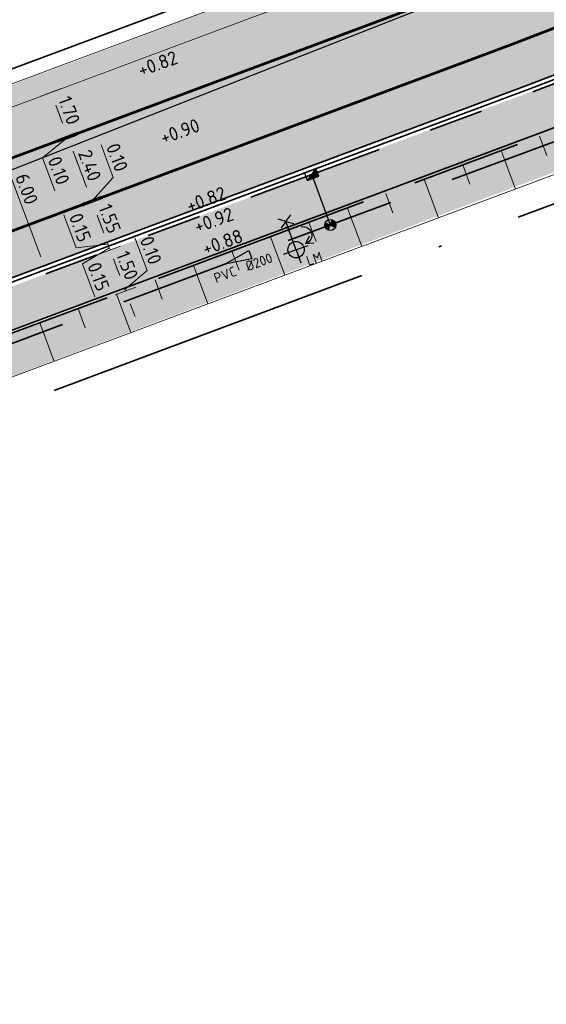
# Model space of a CAD drawing. Header units: metres. Extents: x 132493 to 134960, y 502695 to 503907.
# Tile 62 of 144: x 133198 to 133217, y 503046 to 503082. Entities that reach past the tile are written whole.
import ezdxf
from ezdxf.enums import TextEntityAlignment as Align

# ---------------------------------------------------------------- set-up
doc = ezdxf.new("R2010")
doc.units = ezdxf.units.M
for name, pattern in [('RI-HWA_KOLKAANSLUITING', [4.3, 2.5, -1.8]), ('RI-HWA_PVC', [6.4, 4, -2.4]), ('VH-OPSLUITBAND_100X200', [16, 8, -2, 4, -2]), ('VH-TROTTOIRBAND_130-150', [15, 5, -2, 2, -2, 2, -2]), ('VW-1-1_STREEP', [2, 1, -1]), ('XX-PROJECTGRENS', [18, 12, -3, 0, -3])]:
    doc.linetypes.add(name, pattern=pattern)
doc.layers.get('Defpoints').update_dxf_attribs({"color": 3})
for name, color, linetype, lineweight, plot in [('ARC-hoev-btt-300x300x45-grijs-nieuw', 8, 'Continuous', 18, False), ('ARC-hoev-fietsstrook-plateau-drempel-afalt rood', 241, 'Continuous', 18, False), ('ARC-hoev-gras zaaien', 73, 'Continuous', 35, False), ('ARC-hoev-nieuw-asfalt-streetprint', 215, 'Continuous', 35, False)]:
    doc.layers.add(name, color=color, linetype=linetype, lineweight=lineweight, plot=plot)
for name, color, linetype, lineweight in [('B01-WE-IE-MEUBILAIR_WEGMEUBILAIR-S', 10, 'Continuous', 25), ('N-WE-GW-GRONDWERKLIJN_TEEN-G', 3, 'Continuous', 20), ('N-WE-GW-TALUDARCERING-S', 252, 'Continuous', 25), ('N-WE-GW-TALUDARCERING_KORT-G', 252, 'Continuous', 20), ('N-WE-GW-TALUDARCERING_LANG-G', 252, 'Continuous', 18), ('N-WE-IE-MEUBILAIR_WEGMEUBILAIR-S', 7, 'Continuous', 25), ('N-WE-KG-GRENS_WERKGRENS-G', 5, 'XX-PROJECTGRENS', 35), ('N-WE-RI-HWA_HULPSTUK-S', 150, 'Continuous', 25), ('N-WE-RI-HWA_KOLKAANSLUITING_PVC_125-G', 160, 'RI-HWA_KOLKAANSLUITING', 25), ('N-WE-RI-HWA_STROOMRICHTING-S', 150, 'Continuous', 25), ('N-WE-RI-HWA_TRANSPORTLEIDING_PVC_200-G', 150, 'RI-HWA_PVC', 35), ('N-WE-RI-KOLK-S', 150, 'Continuous', 25), ('N-WE-VH-GOOT_TEGEL-G', 170, 'Continuous', 35), ('N-WE-VH-KANTOPSLUITING_OPSLUITBAND_100X200-G', 150, 'VH-OPSLUITBAND_100X200', 35), ('N-WE-VH-KANTOPSLUITING_TROTTOIRBAND_130 150-G', 210, 'VH-TROTTOIRBAND_130-150', 35), ('N-WE-VH-KANTOPSLUITING_VOORKANTBAND-G', 7, 'Continuous', 35), ('N-WE-VH-KANTVERHARDING-G', 2, 'Continuous', 18), ('N-WE-VW-MARKERING_LANGS_STREEP_11_010-G', 7, 'VW-1-1_STREEP', 13), ('X-XX-AL-DETAIL1-M', 7, 'Continuous', 18), ('X-XX-AL-DETAIL1-T25', 7, 'Continuous', 25)]:
    doc.layers.add(name, color=color, linetype=linetype, lineweight=lineweight)
doc.styles.add('NLCS-ISO', font='NLCS-ISO.ttf')
doc.styles.add('NLCS-ISO-M200-T25', font='NLCS-ISO.ttf', dxfattribs={"height": 0.5})
doc.dimstyles.new('NLCS-M200-T25-PIJL_L2_H1', dxfattribs={"dimscale": 0.2, "dimtxt": 2.5, "dimasz": 2.5, "dimexe": 2, "dimexo": 2, "dimgap": 0.7, "dimtad": 1, "dimzin": 0, "dimdsep": 46, "dimtxsty": 'NLCS-ISO-M200-T25', "dimcen": 0, "dimdle": 2, "dimclrd": 256, "dimclre": 256, "dimclrt": 256, "dimadec": 1, "dimazin": 0, "dimtfac": 1, "dimtdec": 3, "dimtofl": 0, "dimtmove": 0, "dimatfit": 3, "dimfxl": 2, "dimfxlon": 1, "dimtfillclr": 256, "dimtolj": 1, "dimtzin": 0, "dimlwd": -1, "dimlwe": -1, "dimarcsym": 0})

# ---------------------------------------------------------------- blocks, each defined once
blk = doc.blocks.new('*D247')
at = {"layer": 'Defpoints', "color": 0, "transparency": 16777216}
for p in [(133198.209, 503078.942), (133196.366, 503078.251), (133198.869, 503072.783)]:
    blk.add_point(p, dxfattribs=at)
at = {"layer": 'X-XX-AL-DETAIL1-M', "transparency": 16777216}
for p, q in [((133196.74, 503078.391), (133195.991, 503078.111)), ((133198.294, 503073.102), (133196.541, 503077.783)), ((133198.495, 503072.643), (133198.095, 503072.493))]:
    blk.add_line(p, q, dxfattribs=at)
for points in [[(133196.619, 503077.812), (133196.463, 503077.754), (133196.366, 503078.251)], [(133198.372, 503073.131), (133198.216, 503073.073), (133198.47, 503072.634)]]:
    blk.add_solid(points, dxfattribs=at)
at = {"layer": 'X-XX-AL-DETAIL1-M', "transparency": 16777216, "insert": (133197.783, 503075.579), "char_height": 0.5, "attachment_point": 5, "rotation": 290.5355, "style": 'NLCS-ISO-M200-T25'}
blk.add_mtext('\\A1;6.00', dxfattribs=at)
blk = doc.blocks.new('*D246')
at = {"layer": 'Defpoints', "color": 0, "transparency": 16777216}
for p in [(133199.302, 503077.427), (133199.97, 503077.677), (133201.541, 503075.702)]:
    blk.add_point(p, dxfattribs=at)
at = {"layer": 'X-XX-AL-DETAIL1-M', "transparency": 16777216}
for p, q in [((133199.595, 503077.537), (133198.927, 503077.286)), ((133199.969, 503075.647), (133199.477, 503076.958)), ((133200.519, 503075.319), (133199.77, 503075.038))]:
    blk.add_line(p, q, dxfattribs=at)
for points in [[(133199.555, 503076.988), (133199.399, 503076.929), (133199.302, 503077.427)], [(133200.047, 503075.676), (133199.891, 503075.618), (133200.144, 503075.179)]]:
    blk.add_solid(points, dxfattribs=at)
at = {"layer": 'X-XX-AL-DETAIL1-M', "transparency": 16777216, "insert": (133200.088, 503076.44), "char_height": 0.5, "attachment_point": 5, "rotation": 290.5487, "style": 'NLCS-ISO-M200-T25'}
blk.add_mtext('\\A1;2.40', dxfattribs=at)
blk = doc.blocks.new('*D248')
at = {"layer": 'Defpoints', "color": 0, "transparency": 16777216}
for p in [(133199.904, 503077.761), (133199.266, 503077.522), (133200.017, 503077.694)]:
    blk.add_point(p, dxfattribs=at)
at = {"layer": 'X-XX-AL-DETAIL1-M', "transparency": 16777216}
for p, q in [((133199.091, 503077.99), (133198.915, 503078.458)), ((133199.284, 503077.474), (133198.363, 503076.715)), ((133199.529, 503077.62), (133198.891, 503077.381)), ((133199.642, 503077.554), (133198.927, 503077.286)), ((133199.302, 503077.426), (133199.266, 503077.522)), ((133198.363, 503076.715), (133198.812, 503075.516)), ((133199.477, 503076.958), (133199.653, 503076.49))]:
    blk.add_line(p, q, dxfattribs=at)
for points in [[(133199.169, 503078.019), (133199.013, 503077.961), (133199.266, 503077.522)], [(133199.555, 503076.987), (133199.399, 503076.929), (133199.302, 503077.426)]]:
    blk.add_solid(points, dxfattribs=at)
at = {"layer": 'X-XX-AL-DETAIL1-M', "transparency": 16777216, "insert": (133198.953, 503076.253), "char_height": 0.5, "attachment_point": 5, "rotation": 290.5487, "style": 'NLCS-ISO-M200-T25'}
blk.add_mtext('\\A1;0.10', dxfattribs=at)
blk = doc.blocks.new('*D249')
at = {"layer": 'Defpoints', "color": 0, "transparency": 16777216}
for p in [(133201.577, 503075.612), (133200.811, 503075.432), (133200.143, 503075.181)]:
    blk.add_point(p, dxfattribs=at)
at = {"layer": 'X-XX-AL-DETAIL1-M', "transparency": 16777216}
for p, q in [((133200.946, 503075.998), (133200.496, 503077.196)), ((133199.968, 503075.65), (133199.792, 503076.118)), ((133200.161, 503075.135), (133200.946, 503075.998)), ((133200.436, 503075.291), (133199.769, 503075.041)), ((133200.553, 503075.228), (133199.804, 503074.947)), ((133200.178, 503075.088), (133200.143, 503075.181)), ((133200.354, 503074.62), (133200.529, 503074.151))]:
    blk.add_line(p, q, dxfattribs=at)
for points in [[(133200.046, 503075.679), (133199.89, 503075.62), (133200.143, 503075.181)], [(133200.432, 503074.649), (133200.276, 503074.59), (133200.178, 503075.088)]]:
    blk.add_solid(points, dxfattribs=at)
at = {"layer": 'X-XX-AL-DETAIL1-M', "transparency": 16777216, "insert": (133201.086, 503076.734), "char_height": 0.5, "attachment_point": 5, "rotation": 290.5487, "style": 'NLCS-ISO-M200-T25'}
blk.add_mtext('\\A1;0.10', dxfattribs=at)
blk = doc.blocks.new('*D250')
at = {"layer": 'Defpoints', "color": 0, "transparency": 16777216}
for p in [(133199.504, 503079.425), (133198.67, 503079.112), (133200.157, 503077.855)]:
    blk.add_point(p, dxfattribs=at)
at = {"layer": 'X-XX-AL-DETAIL1-M', "transparency": 16777216}
for p, q in [((133199.044, 503079.253), (133198.295, 503078.972)), ((133199.091, 503077.99), (133198.845, 503078.644)), ((133199.641, 503077.662), (133198.892, 503077.381))]:
    blk.add_line(p, q, dxfattribs=at)
for points in [[(133198.923, 503078.673), (133198.767, 503078.615), (133198.67, 503079.112)], [(133199.169, 503078.019), (133199.013, 503077.96), (133199.266, 503077.521)]]:
    blk.add_solid(points, dxfattribs=at)
at = {"layer": 'X-XX-AL-DETAIL1-M', "transparency": 16777216, "insert": (133199.333, 503078.454), "char_height": 0.5, "attachment_point": 5, "rotation": 290.5487, "style": 'NLCS-ISO-M200-T25'}
blk.add_mtext('\\A1;1.70', dxfattribs=at)
blk = doc.blocks.new('*D251')
at = {"layer": 'Defpoints', "color": 0, "transparency": 16777216}
for p in [(133201.013, 503075.401), (133200.178, 503075.088), (133202.122, 503074.158)]:
    blk.add_point(p, dxfattribs=at)
at = {"layer": 'X-XX-AL-DETAIL1-M', "transparency": 16777216}
for p, q in [((133200.553, 503075.228), (133199.804, 503074.947)), ((133200.548, 503074.102), (133200.354, 503074.62)), ((133201.098, 503073.774), (133200.349, 503073.494))]:
    blk.add_line(p, q, dxfattribs=at)
for points in [[(133200.432, 503074.649), (133200.276, 503074.59), (133200.178, 503075.088)], [(133200.626, 503074.131), (133200.47, 503074.073), (133200.723, 503073.634)]]:
    blk.add_solid(points, dxfattribs=at)
at = {"layer": 'X-XX-AL-DETAIL1-M', "transparency": 16777216, "insert": (133200.816, 503074.498), "char_height": 0.5, "attachment_point": 5, "rotation": 290.5487, "style": 'NLCS-ISO-M200-T25'}
blk.add_mtext('\\A1;1.55', dxfattribs=at)
blk = doc.blocks.new('*D252')
at = {"layer": 'Defpoints', "color": 0, "transparency": 16777216}
for p in [(133202.62, 503074.186), (133202.264, 503073.891), (133200.776, 503073.495)]:
    blk.add_point(p, dxfattribs=at)
at = {"layer": 'X-XX-AL-DETAIL1-M', "transparency": 16777216}
for p, q in [((133200.601, 503073.963), (133200.425, 503074.431)), ((133200.802, 503073.424), (133199.816, 503072.839)), ((133201.15, 503073.635), (133200.401, 503073.355)), ((133201.203, 503073.494), (133200.454, 503073.213)), ((133200.829, 503073.353), (133200.776, 503073.495)), ((133199.816, 503072.839), (133200.265, 503071.641)), ((133201.004, 503072.885), (133201.18, 503072.417))]:
    blk.add_line(p, q, dxfattribs=at)
for points in [[(133200.679, 503073.992), (133200.522, 503073.934), (133200.776, 503073.495)], [(133201.082, 503072.914), (133200.926, 503072.856), (133200.829, 503073.353)]]:
    blk.add_solid(points, dxfattribs=at)
at = {"layer": 'X-XX-AL-DETAIL1-M', "transparency": 16777216, "insert": (133200.405, 503072.377), "char_height": 0.5, "attachment_point": 5, "rotation": 290.5355, "style": 'NLCS-ISO-M200-T25'}
blk.add_mtext('\\A1;0.15', dxfattribs=at)
blk = doc.blocks.new('*D253')
at = {"layer": 'Defpoints', "color": 0, "transparency": 16777216}
for p in [(133202.673, 503074.044), (133200.828, 503073.353), (133203.424, 503072.723)]:
    blk.add_point(p, dxfattribs=at)
at = {"layer": 'X-XX-AL-DETAIL1-M', "transparency": 16777216}
for p, q in [((133201.203, 503073.493), (133200.454, 503073.212)), ((133201.179, 503072.416), (133201.004, 503072.884)), ((133201.729, 503072.088), (133200.98, 503071.807))]:
    blk.add_line(p, q, dxfattribs=at)
for points in [[(133201.082, 503072.914), (133200.926, 503072.855), (133200.828, 503073.353)], [(133201.257, 503072.445), (133201.101, 503072.387), (133201.354, 503071.948)]]:
    blk.add_solid(points, dxfattribs=at)
at = {"layer": 'X-XX-AL-DETAIL1-M', "transparency": 16777216, "insert": (133201.457, 503072.787), "char_height": 0.5, "attachment_point": 5, "rotation": 290.5355, "style": 'NLCS-ISO-M200-T25'}
blk.add_mtext('\\A1;1.50', dxfattribs=at)
blk = doc.blocks.new('N-SIE-WEG_LICHTMAST_1UITHOUDER-SO')
h = blk.add_hatch(color=256)
edge = h.paths.add_edge_path()
edge.add_arc((0, 0), 1.5, 0, 360)
for p, q in [((0, -2.42), (0, 2.33)), ((-5.5, 0), (-6.34, 1.24)), ((-5.5, 0), (-6.34, -1.24)), ((-5.5, 0), (-4.66, 1.24)), ((-1.5, 0), (-5.5, 0)), ((-5.5, 0), (-4.66, -1.24)), ((0, 0), (-1.49, 0)), ((0, 0), (2.52, 0))]:
    blk.add_line(p, q)
blk.add_circle((0, 0), 1.5)
at = {"style": 'NLCS-ISO'}
blk.add_attdef('TYPE', text='', height=1.8, dxfattribs=at).set_placement((0, 2.33), align=Align.BOTTOM_CENTER)
blk = doc.blocks.new('*D361')
at = {"layer": 'Defpoints', "color": 0, "transparency": 16777216}
for p in [(133202.568, 503074.325), (133202.212, 503074.031), (133200.724, 503073.635)]:
    blk.add_point(p, dxfattribs=at)
at = {"layer": 'X-XX-AL-DETAIL1-M', "transparency": 16777216}
for p, q in [((133199.593, 503073.435), (133199.144, 503074.633)), ((133200.548, 503074.103), (133200.373, 503074.571)), ((133201.098, 503073.775), (133200.349, 503073.494)), ((133200.75, 503073.564), (133199.593, 503073.435)), ((133201.151, 503073.633), (133200.402, 503073.353)), ((133200.777, 503073.493), (133200.724, 503073.635)), ((133200.952, 503073.025), (133201.128, 503072.557))]:
    blk.add_line(p, q, dxfattribs=at)
for points in [[(133200.626, 503074.132), (133200.47, 503074.074), (133200.724, 503073.635)], [(133201.03, 503073.054), (133200.874, 503072.996), (133200.777, 503073.493)]]:
    blk.add_solid(points, dxfattribs=at)
at = {"layer": 'X-XX-AL-DETAIL1-M', "transparency": 16777216, "insert": (133199.734, 503074.171), "char_height": 0.5, "attachment_point": 5, "rotation": 290.5355, "style": 'NLCS-ISO-M200-T25'}
blk.add_mtext('\\A1;0.15', dxfattribs=at)
blk = doc.blocks.new('*D362')
at = {"layer": 'Defpoints', "color": 0, "transparency": 16777216}
for p in [(133202.789, 503072.379), (133201.355, 503071.948), (133202.022, 503072.198)]:
    blk.add_point(p, dxfattribs=at)
at = {"layer": 'X-XX-AL-DETAIL1-M', "transparency": 16777216}
for p, q in [((133202.177, 503072.602), (133201.728, 503073.8)), ((133201.179, 503072.416), (133201.004, 503072.884)), ((133201.372, 503071.901), (133202.177, 503072.602)), ((133201.647, 503072.058), (133200.98, 503071.807)), ((133201.764, 503071.995), (133201.015, 503071.714)), ((133201.39, 503071.854), (133201.355, 503071.948)), ((133201.565, 503071.386), (133201.741, 503070.918))]:
    blk.add_line(p, q, dxfattribs=at)
for points in [[(133201.257, 503072.445), (133201.101, 503072.387), (133201.355, 503071.948)], [(133201.643, 503071.415), (133201.487, 503071.357), (133201.39, 503071.854)]]:
    blk.add_solid(points, dxfattribs=at)
at = {"layer": 'X-XX-AL-DETAIL1-M', "transparency": 16777216, "insert": (133202.318, 503073.338), "char_height": 0.5, "attachment_point": 5, "rotation": 290.5487, "style": 'NLCS-ISO-M200-T25'}
blk.add_mtext('\\A1;0.10', dxfattribs=at)
blk = doc.blocks.new('N-SRI-KOLK_TROTTOIR-SO')
blk.add_hatch(color=256).paths.add_polyline_path([(1.125, 1.5), (-1.125, 1.5), (-1.125, 0)])
blk.add_line((-1.125, 0), (1.125, 1.5))
at = {"flags": 128}
blk.add_lwpolyline([(-1.125, 0), (1.125, 0), (1.125, 1.5), (-1.125, 1.5)], close=True, dxfattribs=at)
blk = doc.blocks.new('*U370')
at = {"ltscale": 0.1}
blk.add_hatch(color=256, dxfattribs=at).paths.add_polyline_path([(-2.5, 0), (2.5, 0.83), (2.5, -0.83)])
at = {"ltscale": 0.1, "flags": 128}
blk.add_lwpolyline([(-2.5, 0), (2.5, 0.83), (2.5, -0.83)], close=True, dxfattribs=at)
at = {"ltscale": 0.1, "style": 'NLCS-ISO'}
for tag, p in [('MAT', (-1, 0.5)), ('BOBL', (-106.36, -3.24))]:
    blk.add_attdef(tag, text='', height=1.8, dxfattribs=at).set_placement(p, align=Align.BOTTOM_RIGHT)
for tag, p in [('DIA', (1, 0.5)), ('BOBR', (104.27, -3.24))]:
    blk.add_attdef(tag, text='', height=1.8, dxfattribs=at).set_placement(p, align=Align.BOTTOM_LEFT)
blk.add_attdef('JVA', text='', height=1.8, dxfattribs=at).set_placement((0, -1), align=Align.TOP_CENTER)
blk = doc.blocks.new('*U377')
at = {"layer": 'N-WE-GW-TALUDARCERING_KORT-G'}
for p, q in [((133216.523, 503077.508), (133216.786, 503076.806)), ((133213.713, 503076.459), (133213.975, 503075.756)), ((133210.902, 503075.409), (133211.165, 503074.707)), ((133208.092, 503074.36), (133208.354, 503073.657)), ((133205.282, 503073.31), (133205.544, 503072.607)), ((133202.471, 503072.26), (133202.734, 503071.558)), ((133199.661, 503071.211), (133199.923, 503070.508))]:
    blk.add_line(p, q, dxfattribs=at)
at = {"layer": 'N-WE-GW-TALUDARCERING_LANG-G'}
for p, q in [((133215.118, 503076.984), (133215.643, 503075.578)), ((133212.308, 503075.934), (133212.832, 503074.529)), ((133209.497, 503074.884), (133210.022, 503073.479)), ((133206.687, 503073.835), (133207.212, 503072.43)), ((133203.876, 503072.785), (133204.401, 503071.38)), ((133201.066, 503071.736), (133201.591, 503070.33)), ((133198.256, 503070.686), (133198.78, 503069.281))]:
    blk.add_line(p, q, dxfattribs=at)
blk = doc.blocks.new('SRI-HULP_INLAAT_125MM-SO')
h = blk.add_hatch(color=256)
h.dxf.hatch_style = 1
h.paths.add_polyline_path([(-0.71, 0.71, 0.198912), (-1, 0, 0.198912), (-0.71, -0.71), (0, 0)])
h = blk.add_hatch(color=256)
h.dxf.hatch_style = 1
h.paths.add_polyline_path([(1, 0, 0.198912), (0.71, 0.71), (0, 0), (0.71, -0.71, 0.198912)])
for p, q in [((-0.71, 0.71), (0.71, -0.71)), ((-0.71, -0.71), (0.71, 0.71))]:
    blk.add_line(p, q)
blk.add_circle((0, 0), 1)

msp = doc.modelspace()

# ---------------------------------------------------------------- hatches: boundary and pattern name
at = {"layer": 'ARC-hoev-btt-300x300x45-grijs-nieuw', "transparency": 33554687}
h = msp.add_hatch(color=256, dxfattribs=at)
h.dxf.hatch_style = 1
edge = h.paths.add_edge_path()
edge.add_line((133135.251, 503049.167), (133157.224, 503057.07))
edge.add_line((133157.224, 503057.07), (133167.029, 503060.773))
edge.add_line((133167.029, 503060.773), (133183.833, 503067.008))
edge.add_line((133183.833, 503067.008), (133199.119, 503072.717))
edge.add_line((133199.119, 503072.717), (133219.82, 503080.49))
edge.add_line((133219.82, 503080.49), (133235.673, 503086.597))
edge.add_line((133235.673, 503086.597), (133255.126, 503094.092))
edge.add_line((133255.126, 503094.092), (133261.306, 503096.626))
edge.add_line((133261.306, 503096.626), (133294.331, 503110.147))
edge.add_arc((133297.303, 503102.881), 7.85, 76.2325, 112.2422, ccw=False)
edge.add_line((133299.171, 503110.506), (133262.278, 503095.404))
edge.add_line((133262.278, 503095.404), (133255.68, 503092.698))
edge.add_line((133255.68, 503092.698), (133236.216, 503085.199))
edge.add_line((133236.216, 503085.199), (133219.434, 503078.734))
edge.add_line((133219.434, 503078.734), (133199.681, 503071.325))
edge.add_line((133199.681, 503071.325), (133185.154, 503065.9))
edge.add_line((133185.154, 503065.9), (133172.863, 503061.31))
edge.add_line((133172.863, 503061.31), (133157.238, 503055.474))
edge.add_line((133157.238, 503055.474), (133135.759, 503047.756))
edge.add_line((133135.759, 503047.756), (133135.251, 503049.167))
at = {"layer": 'ARC-hoev-fietsstrook-plateau-drempel-afalt rood', "transparency": 33554661}
h = msp.add_hatch(color=256, dxfattribs=at)
h.dxf.hatch_style = 1
edge = h.paths.add_edge_path()
edge.add_arc((133149.078, 503000.87), 56.258, 110.1159, 133.7513)
edge.add_line((133110.173, 503041.508), (133111.41, 503040.27))
edge.add_arc((133149.082, 503000.861), 54.517, 110.1772, 133.7093, ccw=False)
edge.add_line((133130.277, 503052.033), (133150.524, 503059.265))
edge.add_line((133150.524, 503059.265), (133182.591, 503071.241))
edge.add_line((133182.591, 503071.241), (133214.659, 503083.217))
edge.add_line((133214.659, 503083.217), (133253.5, 503098.18))
edge.add_line((133253.5, 503098.18), (133272.027, 503105.779))
edge.add_line((133272.027, 503105.779), (133307.022, 503120.091))
edge.add_line((133307.022, 503120.091), (133329.355, 503129.36))
edge.add_arc((133660.936, 502370.914), 827.76, 112.28968, 113.614237, ccw=False)
edge.add_line((133346.975, 503136.822), (133346.31, 503138.441))
edge.add_arc((133702.019, 502272.149), 936.478, 112.32356, 113.546479)
edge.add_line((133327.902, 503130.652), (133306.353, 503121.708))
edge.add_line((133306.353, 503121.708), (133271.417, 503107.424))
edge.add_line((133271.417, 503107.424), (133252.853, 503099.807))
edge.add_line((133252.853, 503099.807), (133243.666, 503096.267))
edge.add_line((133243.666, 503096.267), (133214.038, 503084.853))
edge.add_line((133214.038, 503084.853), (133182.673, 503073.096))
edge.add_line((133182.673, 503073.096), (133149.925, 503060.909))
edge.add_line((133149.925, 503060.909), (133129.729, 503053.696))
h = msp.add_hatch(color=256, dxfattribs=at)
h.dxf.hatch_style = 1
edge = h.paths.add_edge_path()
edge.add_arc((133149.174, 503000.711), 52.191, 110.2362, 133.6079)
edge.add_line((133113.177, 503038.501), (133114.414, 503037.263))
edge.add_arc((133149.095, 503000.836), 50.296, 110.2267, 133.5937, ccw=False)
edge.add_line((133131.705, 503048.03), (133135.106, 503049.274))
edge.add_line((133135.106, 503049.274), (133135.054, 503049.415))
edge.add_line((133135.054, 503049.415), (133151.928, 503055.413))
edge.add_line((133151.928, 503055.413), (133184.021, 503067.398))
edge.add_line((133184.021, 503067.398), (133216.113, 503079.383))
edge.add_line((133216.113, 503079.383), (133230.13, 503084.783))
edge.add_line((133230.13, 503084.783), (133248.504, 503091.862))
edge.add_line((133248.504, 503091.862), (133255.015, 503094.37))
edge.add_line((133255.015, 503094.37), (133263.815, 503097.98))
edge.add_line((133263.815, 503097.98), (133273.58, 503101.985))
edge.add_line((133273.58, 503101.985), (133294.218, 503110.425))
edge.add_line((133294.218, 503110.425), (133308.647, 503116.163))
edge.add_line((133308.647, 503116.163), (133321.189, 503121.356))
edge.add_arc((133325.736, 503114.592), 8.15, 112.5553, 123.9123, ccw=False)
edge.add_line((133322.61, 503122.119), (133339.516, 503129.327))
edge.add_line((133339.516, 503129.327), (133348.534, 503133.03))
edge.add_line((133348.534, 503133.03), (133347.926, 503134.51))
edge.add_line((133347.926, 503134.51), (133338.932, 503130.761))
edge.add_line((133338.932, 503130.761), (133324.725, 503124.73))
edge.add_line((133324.725, 503124.73), (133307.975, 503117.821))
edge.add_line((133307.975, 503117.821), (133290.987, 503110.832))
edge.add_line((133290.987, 503110.832), (133272.974, 503103.466))
edge.add_line((133272.974, 503103.466), (133263.699, 503099.661))
edge.add_line((133263.699, 503099.661), (133254.424, 503095.857))
edge.add_line((133254.424, 503095.857), (133234.985, 503088.368))
edge.add_line((133234.985, 503088.368), (133227.512, 503085.489))
edge.add_line((133227.512, 503085.489), (133215.546, 503080.879))
edge.add_line((133215.546, 503080.879), (133183.463, 503068.898))
edge.add_line((133183.463, 503068.898), (133151.38, 503056.916))
edge.add_line((133151.38, 503056.916), (133131.122, 503049.68))
at = {"layer": 'ARC-hoev-gras zaaien', "transparency": 33554623}
h = msp.add_hatch(color=256, dxfattribs=at)
h.dxf.hatch_style = 1
edge = h.paths.add_edge_path()
edge.add_line((133044.309, 503023.381), (133040.615, 503022.372))
edge.add_line((133040.615, 503022.372), (132963.333, 502994.968))
edge.add_line((132963.333, 502994.968), (132943.131, 502987.701))
edge.add_line((132943.131, 502987.701), (132911.739, 502976.137))
edge.add_line((132911.739, 502976.137), (132911.461, 502976.894))
edge.add_line((132911.461, 502976.894), (132942.521, 502988.329))
edge.add_line((132942.521, 502988.329), (132970.625, 502998.407))
edge.add_line((132970.625, 502998.407), (133038.368, 503022.472))
edge.add_line((133038.368, 503022.472), (133038.106, 503023.225))
edge.add_line((133038.106, 503023.225), (133047.748, 503026.616))
edge.add_line((133047.748, 503026.616), (133047.989, 503025.936))
edge.add_line((133047.989, 503025.936), (133127.687, 503053.755))
edge.add_line((133127.687, 503053.755), (133134.899, 503056.438))
edge.add_line((133134.899, 503056.438), (133149.651, 503061.661))
edge.add_line((133149.651, 503061.661), (133181.947, 503073.722))
edge.add_line((133181.947, 503073.722), (133199.63, 503080.276))
edge.add_line((133199.63, 503080.276), (133213.754, 503085.601))
edge.add_line((133213.754, 503085.601), (133233.156, 503093.076))
edge.add_line((133233.156, 503093.076), (133252.557, 503100.55))
edge.add_line((133252.557, 503100.55), (133257.934, 503102.755))
edge.add_line((133257.934, 503102.755), (133289.068, 503115.503))
edge.add_line((133289.068, 503115.503), (133322.795, 503129.396))
edge.add_line((133322.795, 503129.396), (133334.457, 503134.354))
edge.add_line((133334.457, 503134.354), (133353.994, 503142.447))
edge.add_arc((133874.079, 501859.396), 1384.453, 110.685494, 112.065176, ccw=False)
edge.add_arc((133543.44, 502717.163), 465.231, 107.2339, 109.90622, ccw=False)
edge.add_line((133405.604, 503161.507), (133415.873, 503164.493))
edge.add_line((133415.873, 503164.493), (133424.367, 503166.632))
edge.add_arc((133423.248, 503166.689), 1.12, 293.158, 357.0847, ccw=False)
edge.add_line((133423.689, 503165.66), (133416.135, 503163.735))
edge.add_line((133416.135, 503163.735), (133405.842, 503160.744))
edge.add_arc((133727.946, 502167.954), 1043.735, 107.975293, 109.164059)
edge.add_arc((133874.079, 501859.396), 1383.653, 110.68572, 112.049064)
edge.add_line((133354.655, 503141.852), (133335.046, 503133.749))
edge.add_line((133335.046, 503133.749), (133323.1, 503128.657))
edge.add_line((133323.1, 503128.657), (133289.372, 503114.763))
edge.add_line((133289.372, 503114.763), (133258.907, 503102.29))
edge.add_line((133258.907, 503102.29), (133252.853, 503099.807))
edge.add_line((133252.853, 503099.807), (133233.446, 503092.33))
edge.add_line((133233.446, 503092.33), (133214.038, 503084.853))
edge.add_line((133214.038, 503084.853), (133200.785, 503079.926))
edge.add_line((133200.785, 503079.926), (133181.811, 503072.817))
edge.add_line((133181.811, 503072.817), (133149.925, 503060.909))
edge.add_line((133149.925, 503060.909), (133135.167, 503055.685))
edge.add_line((133135.167, 503055.685), (133129.729, 503053.696))
edge.add_arc((133149.077, 503000.87), 56.258, 110.1159, 133.7514)
edge.add_line((133110.173, 503041.508), (133098.876, 503030.223))
edge.add_arc((133081.208, 503047.911), 25, 274.4321, 314.967, ccw=False)
edge.add_arc((133081.208, 503047.911), 25, 264.364, 274.4321, ccw=False)
edge.add_line((133078.753, 503023.032), (133062.83, 503024.603))
edge.add_arc((133057.207, 502968.881), 56.005, 84.2369, 103.3139)
h = msp.add_hatch(color=256, dxfattribs=at)
h.dxf.hatch_style = 1
edge = h.paths.add_edge_path()
edge.add_line((133138.974, 503048.866), (133150.829, 503053.005))
edge.add_line((133150.829, 503053.005), (133185.259, 503065.832))
edge.add_line((133185.259, 503065.832), (133232.035, 503083.481))
edge.add_line((133232.035, 503083.481), (133255.717, 503092.605))
edge.add_line((133255.717, 503092.605), (133274.301, 503100.227))
edge.add_line((133274.301, 503100.227), (133288.067, 503105.857))
edge.add_line((133288.067, 503105.857), (133299.333, 503110.464))
edge.add_line((133299.333, 503110.464), (133302.181, 503109.276))
edge.add_line((133302.181, 503109.276), (133291.072, 503104.512))
edge.add_line((133291.072, 503104.512), (133289.771, 503103.954))
edge.add_line((133289.771, 503103.954), (133275.064, 503098.33))
edge.add_line((133275.064, 503098.33), (133256.271, 503091.211))
edge.add_line((133256.271, 503091.211), (133232.72, 503082.138))
edge.add_line((133232.72, 503082.138), (133231.019, 503078.417))
edge.add_line((133231.019, 503078.417), (133227.38, 503080.08))
edge.add_line((133227.38, 503080.08), (133187.2, 503064.956))
edge.add_line((133187.2, 503064.956), (133153.093, 503052.218))
edge.add_line((133153.093, 503052.218), (133136.727, 503046.459))
edge.add_arc((133134.721, 503050.585), 4.587, 295.9212, 337.9876)
at = {"layer": 'ARC-hoev-nieuw-asfalt-streetprint', "transparency": 33554534}
h = msp.add_hatch(color=256, dxfattribs=at)
h.dxf.hatch_style = 1
edge = h.paths.add_edge_path()
edge.add_arc((133149.178, 503000.704), 52.198, 110.2429, 133.6063, ccw=False)
edge.add_line((133131.117, 503049.678), (133151.38, 503056.916))
edge.add_line((133151.38, 503056.916), (133183.463, 503068.898))
edge.add_line((133183.463, 503068.898), (133215.546, 503080.879))
edge.add_line((133215.546, 503080.879), (133254.424, 503095.857))
edge.add_line((133254.424, 503095.857), (133272.974, 503103.466))
edge.add_line((133272.974, 503103.466), (133308.999, 503118.198))
edge.add_line((133308.999, 503118.198), (133336.449, 503129.713))
edge.add_line((133336.449, 503129.713), (133347.926, 503134.51))
edge.add_line((133347.926, 503134.51), (133346.975, 503136.822))
edge.add_line((133346.975, 503136.822), (133335.45, 503132.005))
edge.add_line((133335.45, 503132.005), (133308.047, 503120.51))
edge.add_line((133308.047, 503120.51), (133272.027, 503105.779))
edge.add_line((133272.027, 503105.779), (133253.5, 503098.18))
edge.add_line((133253.5, 503098.18), (133214.659, 503083.217))
edge.add_line((133214.659, 503083.217), (133182.591, 503071.241))
edge.add_line((133182.591, 503071.241), (133150.524, 503059.265))
edge.add_line((133150.524, 503059.265), (133130.277, 503052.033))
edge.add_arc((133149.089, 503000.849), 54.531, 110.1802, 133.7062)
edge.add_line((133111.41, 503040.27), (133100.113, 503028.985))
edge.add_line((133100.113, 503028.985), (133096.816, 503025.692))
edge.add_line((133096.816, 503025.692), (133098.596, 503023.937))
edge.add_line((133098.596, 503023.937), (133101.879, 503027.216))
edge.add_line((133101.879, 503027.216), (133113.177, 503038.501))

# ---------------------------------------------------------------- linework, layer by layer
at = {"layer": 'B01-WE-IE-MEUBILAIR_WEGMEUBILAIR-S', "flags": 128}
msp.add_lwpolyline([(133207.815, 503074.196, -0.961731), (133207.981, 503073.593)], format="xyb", dxfattribs=at)
for points in [[(133207.981, 503073.593), (133208.115, 503073.873)], [(133207.981, 503073.593), (133208.277, 503073.614)]]:
    msp.add_lwpolyline(points, dxfattribs=at)
at = {"layer": 'Defpoints', "flags": 128}
msp.add_lwpolyline([(133096.801, 503024.655, 0.048585), (133100.996, 503028.101), (133102.215, 503029.482, -0.078248), (133125.225, 503048.667), (133159.674, 503061.519), (133335.938, 503130.854)], format="xyb", dxfattribs=at)
at = {"layer": 'N-WE-GW-GRONDWERKLIJN_TEEN-G', "flags": 128}
msp.add_lwpolyline([(133288.82, 503104.544), (133274.869, 503098.839), (133256.271, 503091.211), (133217.319, 503076.204), (133153.093, 503052.218), (133140.665, 503047.799), (133136.604, 503046.394)], dxfattribs=at)
at = {"layer": 'N-WE-KG-GRENS_WERKGRENS-G', "flags": 128}
for points in [[(133128.23, 503054.532), (133134.731, 503056.91), (133137.173, 503057.754), (133149.48, 503062.131), (133213.577, 503086.069), (133252.373, 503101.015), (133270.871, 503108.602), (133306.885, 503123.33), (133329.248, 503132.618), (133334.247, 503134.808, -0.009844), (133384.864, 503155.067, 0.000267), (133395.245, 503158.76), (133404.405, 503161.707), (133414.368, 503164.465), (133423.338, 503166.665), (133422.764, 503168.092), (133426.054, 503169.422), (133426.863, 503167.42), (133431.538, 503168.304), (133432.861, 503169.705, -0.012525), (133446.195, 503172.025), (133446.427, 503171.142), (133453.695, 503172.435), (133464.244, 503174.558), (133468.751, 503175.698), (133481.347, 503179.803), (133494.584, 503184.524), (133505.986, 503189.24), (133509.745, 503190.505), (133516.547, 503192.908), (133520.249, 503182.162), (133500.01, 503174.427), (133496.13, 503172.727), (133491.379, 503168.182), (133490.571, 503170.447)], [(132713.857, 502831.058, 0.00557), (132736.336, 502852.282, 0.025284), (132742.356, 502859.092, 0.023781), (132764.837, 502894.878), (132764.332, 502900.772), (132769.103, 502908.844), (132770.147, 502910.61, -0.199942), (132792.84, 502927.585), (132821.657, 502934.868), (132821.877, 502934.924, -0.382663), (132824.715, 502933.435), (132826.44, 502928.746), (132836.013, 502932.379), (132835.142, 502934.641, -0.419067), (132837.192, 502939.034), (132839.946, 502940.011), (132859.009, 502946.768), (132896.431, 502960.688), (132897.868, 502961.222, -0.414546), (132902.242, 502959.217), (132903.172, 502956.771), (132912.937, 502960.243), (132911.784, 502963.396, -0.415091), (132913.474, 502967.061), (132914.777, 502967.54), (132938.361, 502976.202), (132937.622, 502978.218), (133021.387, 503008.032), (133021.665, 503007.256), (133025.633, 503008.609), (133041.138, 503014.117, -0.110369), (133061.92, 503016.654), (133077.967, 503015.071), (133083.249, 503014.549, -0.006082), (133083.443, 503014.528, -0.257939), (133089.707, 503009.984), (133098.64, 503013.13, -0.265135), (133100.736, 503020.774), (133115.827, 503035.848, -0.110259), (133133.49, 503047.049), (133134.688, 503047.481), (133135.587, 503044.984), (133140.996, 503046.855), (133153.435, 503051.279), (133217.674, 503075.269), (133227.629, 503079.105), (133231.439, 503077.362), (133233.221, 503081.259), (133256.641, 503090.282), (133275.248, 503097.913), (133286.864, 503102.664), (133286.996, 503102.612), (133301.214, 503108.414), (133308.671, 503105.028), (133316.063, 503108.086), (133318.711, 503114.684), (133331.434, 503120.137), (133350.488, 503128.304), (133350.949, 503129.266, -0.00058), (133353.896, 503130.476, -0.007004), (133389.707, 503144.549), (133398.182, 503145.874), (133401.032, 503146.319), (133400.801, 503151.158, -0.052266), (133447.234, 503162.671), (133447.971, 503161.966), (133449.109, 503158.534), (133471.022, 503165.294, 0.090258), (133473.917, 503167.219, 0.004535), (133476.486, 503167.875), (133478.757, 503166.46, 0.014753), (133490.571, 503170.447)]]:
    msp.add_lwpolyline(points, format="xyb", dxfattribs=at)
at = {"layer": 'N-WE-RI-HWA_KOLKAANSLUITING_PVC_125-G', "flags": 128}
msp.add_lwpolyline([(133208.243, 503075.963), (133208.874, 503074.265)], dxfattribs=at)
at = {"layer": 'N-WE-RI-HWA_TRANSPORTLEIDING_PVC_200-G', "flags": 128}
msp.add_lwpolyline([(133183.337, 503064.768), (133227.419, 503081.162), (133230.525, 503079.742)], dxfattribs=at)
at = {"layer": 'N-WE-VH-GOOT_TEGEL-G', "flags": 128}
msp.add_lwpolyline([(133309.358, 503106.296), (133300.716, 503110.282, 0.208017), (133294.218, 503110.425), (133285.874, 503107.012), (133273.58, 503101.985), (133255.015, 503094.37), (133216.113, 503079.383), (133151.928, 503055.413), (133139.539, 503051.007), (133137.128, 503050.173), (133135.054, 503049.415)], format="xyb", dxfattribs=at)
at = {"layer": 'N-WE-VH-KANTOPSLUITING_OPSLUITBAND_100X200-G', "flags": 128}
msp.add_lwpolyline([(133299.333, 503110.464), (133286.593, 503105.254), (133274.301, 503100.227), (133255.717, 503092.605), (133216.787, 503077.607), (133152.579, 503053.628), (133140.168, 503049.214), (133137.765, 503048.383), (133135.707, 503047.63)], dxfattribs=at)
at = {"layer": 'N-WE-VH-KANTOPSLUITING_TROTTOIRBAND_130 150-G', "flags": 128}
msp.add_lwpolyline([(133294.331, 503110.147), (133285.987, 503106.735), (133273.694, 503101.707), (133255.126, 503094.092), (133216.219, 503079.103), (133152.031, 503055.131), (133139.639, 503050.724), (133137.228, 503049.89), (133135.157, 503049.133)], dxfattribs=at)
at = {"layer": 'N-WE-VH-KANTOPSLUITING_VOORKANTBAND-G', "flags": 128}
msp.add_lwpolyline([(133308.641, 503106.461), (133300.653, 503110.146, 0.208017), (133294.275, 503110.286), (133285.931, 503106.874), (133273.637, 503101.846), (133255.07, 503094.231), (133216.166, 503079.243), (133151.98, 503055.272), (133139.589, 503050.866), (133137.178, 503050.032), (133135.106, 503049.274)], format="xyb", dxfattribs=at)
msp.add_lwpolyline([(133299.171, 503110.506), (133286.555, 503105.346), (133274.263, 503100.319), (133255.68, 503092.698), (133216.751, 503077.7), (133152.545, 503053.722), (133140.135, 503049.309), (133137.731, 503048.477), (133135.673, 503047.724)], dxfattribs=at)
at = {"layer": 'N-WE-VH-KANTVERHARDING-G', "flags": 128}
for points in [[(133047.99, 503025.936), (133127.37, 503053.637), (133134.899, 503056.438), (133137.338, 503057.282), (133149.651, 503061.661), (133213.754, 503085.601), (133252.557, 503100.55), (133271.06, 503108.139), (133307.075, 503122.867), (133329.444, 503132.158), (133334.447, 503134.35)], [(133129.729, 503053.696), (133135.167, 503055.685), (133137.603, 503056.527), (133149.925, 503060.909), (133214.038, 503084.853), (133252.853, 503099.807), (133271.363, 503107.399), (133307.38, 503122.128), (133329.758, 503131.422), (133334.768, 503133.617)]]:
    msp.add_lwpolyline(points, dxfattribs=at)
at = {"layer": 'N-WE-VW-MARKERING_LANGS_STREEP_11_010-G', "ltscale": 4, "const_width": 0.1, "flags": 128}
for points in [[(133096.816, 503025.692), (133110.625, 503039.486, -0.108981), (133130.33, 503052.053), (133135.753, 503054.036), (133138.182, 503054.876), (133150.524, 503059.265), (133214.659, 503083.217), (133253.5, 503098.18), (133272.027, 503105.779), (133308.047, 503120.51), (133330.445, 503129.813), (133335.45, 503132.005, -0.00226), (133346.975, 503136.822)], [(133098.599, 503023.939), (133112.392, 503037.717, -0.108981), (133131.189, 503049.705), (133136.591, 503051.68), (133139.01, 503052.517), (133151.38, 503056.916), (133215.546, 503080.879), (133254.424, 503095.857), (133272.974, 503103.466), (133308.999, 503118.198), (133331.426, 503127.513), (133336.449, 503129.713, -0.002254), (133347.926, 503134.51)]]:
    msp.add_lwpolyline(points, format="xyb", dxfattribs=at)

# ---------------------------------------------------------------- block references
at = {"layer": 'N-WE-GW-TALUDARCERING-S'}
msp.add_blockref('*U377', (0, 0), dxfattribs=at)
at = {"layer": 'N-WE-IE-MEUBILAIR_WEGMEUBILAIR-S'}
ref = msp.add_blockref('N-SIE-WEG_LICHTMAST_1UITHOUDER-SO', (133207.623, 503073.361), dxfattribs=dict(at, xscale=0.2000000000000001, yscale=0.2000000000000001, zscale=0.2000000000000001, rotation=289.5758653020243))
ref.add_attrib('TYPE', 'LM', dxfattribs={"layer": '0', "height": 0.36, "rotation": 19.5759, "style": 'NLCS-ISO'}).set_placement((133208.386, 503072.764), align=Align.BOTTOM_CENTER)
at = {"layer": 'N-WE-RI-HWA_HULPSTUK-S', "xscale": 0.2, "yscale": 0.2, "zscale": 0.2, "rotation": 20.40013584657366}
msp.add_blockref('SRI-HULP_INLAAT_125MM-SO', (133208.874, 503074.265), dxfattribs=at)
at = {"layer": 'N-WE-RI-HWA_STROOMRICHTING-S'}
ref = msp.add_blockref('*U370', (133205.485, 503073.005), dxfattribs=dict(at, xscale=0.1999999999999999, yscale=0.1999999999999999, zscale=0.1999999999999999, rotation=20.40013585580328))
ref.add_attrib('MAT', 'PVC', dxfattribs={"layer": '0', "ltscale": 0.1, "height": 0.36, "rotation": 20.4001, "style": 'NLCS-ISO'}).set_placement((133205.523, 503072.325), align=Align.BOTTOM_RIGHT)
ref.add_attrib('DIA', '%%c200', dxfattribs={"layer": '0', "ltscale": 0.1, "height": 0.36, "rotation": 20.4001, "style": 'NLCS-ISO'}).set_placement((133205.898, 503072.465), align=Align.BOTTOM_LEFT)
at = {"layer": 'N-WE-RI-KOLK-S', "xscale": 0.2, "yscale": 0.2, "zscale": 0.2, "rotation": 200.5371989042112}
msp.add_blockref('N-SRI-KOLK_TROTTOIR-SO', (133208.137, 503076.245), dxfattribs=at)

# ---------------------------------------------------------------- texts
at = {"layer": 'X-XX-AL-DETAIL1-T25', "char_height": 0.5, "attachment_point": 1, "rotation": 20.0593, "style": 'NLCS-ISO-M200-T25'}
for s, insert in [('+0.82', (133201.788, 503080.141)), ('+0.90', (133202.601, 503077.669)), ('+0.82', (133203.557, 503075.182)), ('+0.92', (133203.839, 503074.425)), ('+0.88', (133204.142, 503073.611))]:
    msp.add_mtext_dynamic_manual_height_columns(s, width=2.25374, gutter_width=2.5, heights=[0], dxfattribs=dict(at, insert=insert))

# ---------------------------------------------------------------- dimensions: what is measured, and where the dimension line sits
at = {"layer": 'X-XX-AL-DETAIL1-M'}
for base, p1, p2, angle, picture, middle in [((133198.67, 503079.112), (133200.157, 503077.855), (133199.504, 503079.425), 110.5487, '*D250', (133199.333, 503078.454)), ((133196.366, 503078.251), (133198.869, 503072.783), (133198.209, 503078.942), 110.5355, '*D247', (133197.783, 503075.579)), ((133199.302, 503077.427), (133201.541, 503075.702), (133199.97, 503077.677), 110.5487, '*D246', (133200.088, 503076.44)), ((133200.178, 503075.088), (133202.122, 503074.158), (133201.013, 503075.401), 110.5487, '*D251', (133200.816, 503074.498)), ((133200.828, 503073.353), (133203.424, 503072.723), (133202.673, 503074.044), 110.5355, '*D253', (133201.457, 503072.787))]:
    dim = msp.add_linear_dim(base=base, p1=p1, p2=p2, angle=angle, dimstyle='NLCS-M200-T25-PIJL_L2_H1', dxfattribs=at)
    dim.commit()
    dim.dimension.update_dxf_attribs({"geometry": picture, "text_midpoint": middle})
for base, p1, p2, angle, picture, middle in [((133199.266, 503077.522), (133200.017, 503077.694), (133199.904, 503077.761), 110.5487, '*D248', (133198.412, 503076.584)), ((133200.143, 503075.181), (133201.577, 503075.612), (133200.811, 503075.432), 110.5487, '*D249', (133200.897, 503076.129)), ((133200.724, 503073.635), (133202.212, 503074.031), (133202.568, 503074.325), 110.5355, '*D361', (133199.544, 503073.566)), ((133200.776, 503073.495), (133202.264, 503073.891), (133202.62, 503074.186), 110.5355, '*D252', (133199.865, 503072.708)), ((133201.355, 503071.948), (133202.789, 503072.379), (133202.022, 503072.198), 110.5487, '*D362', (133202.128, 503072.733))]:
    dim = msp.add_linear_dim(base=base, p1=p1, p2=p2, angle=angle, dimstyle='NLCS-M200-T25-PIJL_L2_H1', override={"dimtmove": 1}, dxfattribs=at)
    dim.commit()
    dim.dimension.update_dxf_attribs({"geometry": picture, "text_midpoint": middle, "dimtype": 160})

doc.saveas('drawing.dxf')
